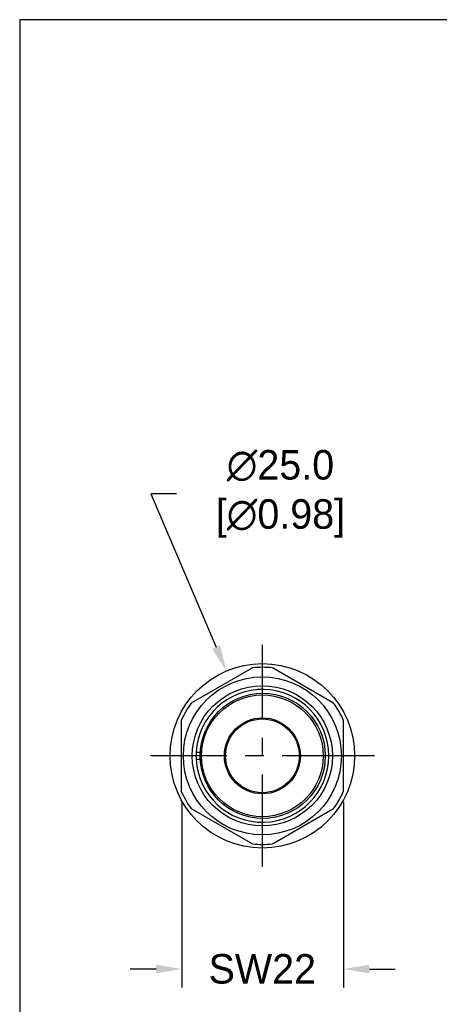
# Model space of a CAD drawing. Header units: inches. Extents: x 0 to 279, y 0 to 216.
# Tile 1 of 5: x 0 to 57, y 82 to 216. Entities that reach past the tile are written whole.
import ezdxf

# ---------------------------------------------------------------- set-up
doc = ezdxf.new("R2010")
doc.units = ezdxf.units.IN
doc.header["$LTSCALE"] = 10
doc.header["$MEASUREMENT"] = 0
doc.linetypes.add('CENTER', pattern=[2, 1.25, -0.25, 0.25, -0.25])
for name, color, linetype in [('4272B_LEGO', 7, 'Continuous'), ('6601-RXS-UK', 7, 'Continuous'), ('6647_CORPOPLAST', 7, 'Continuous'), ('6647_FONOASS', 7, 'Continuous'), ('6647_MATCH', 7, 'Continuous'), ('6712-CXP', 7, 'Continuous'), ('center', 40, 'CENTER'), ('DIM', 140, 'Continuous'), ('OR13X1_DEFORM1', 7, 'Continuous')]:
    doc.layers.add(name, color=color, linetype=linetype)
doc.dimstyles.get("Standard").update_dxf_attribs({"dimtxt": 4, "dimasz": 3.5, "dimexe": 2.5, "dimexo": 1.5, "dimgap": 1, "dimtad": 0, "dimtih": 1, "dimtoh": 1, "dimdec": 1, "dimzin": 0, "dimdsep": 46, "dimtxsty": 'Standard', "dimcen": 0, "dimadec": 0, "dimazin": 0, "dimtfac": 1, "dimtdec": 1, "dimtofl": 0, "dimtmove": 0, "dimatfit": 3, "dimfxl": 0, "dimtolj": 1, "dimtzin": 0, "dimarcsym": 0})

# ---------------------------------------------------------------- blocks, each defined once
blk = doc.blocks.new('*D0')
at = {"layer": 'Defpoints', "color": 0}
for p in [(21.98, 111.35), (43.9, 111.34), (43.9, 87.24)]:
    blk.add_point(p, dxfattribs=at)
at = {"layer": 'DIM', "color": 0, "lineweight": -2}
for p, q in [((21.98, 109.85), (21.98, 84.74)), ((43.9, 109.84), (43.9, 84.74)), ((18.48, 87.24), (14.98, 87.24)), ((47.4, 87.24), (50.9, 87.24))]:
    blk.add_line(p, q, dxfattribs=at)
at = {"layer": 'DIM', "color": 0}
for points in [[(18.48, 87.83), (18.48, 86.66), (21.98, 87.24)], [(47.4, 87.83), (47.4, 86.66), (43.9, 87.24)]]:
    blk.add_solid(points, dxfattribs=at)
at = {"layer": 'DIM', "color": 0, "insert": (32.89, 87.24), "char_height": 4, "attachment_point": 5}
blk.add_mtext('\\A1;SW22', dxfattribs=at)
blk = doc.blocks.new('*D4')
at = {"layer": 'Defpoints', "color": 0}
for p in [(28.01, 127.63), (37.82, 104.64)]:
    blk.add_point(p, dxfattribs=at)
at = {"layer": 'DIM', "color": 0, "lineweight": -2}
for p, q in [((21.27, 151.64), (17.77, 151.64)), ((17.77, 151.64), (26.64, 130.85))]:
    blk.add_line(p, q, dxfattribs=at)
at = {"layer": 'DIM', "color": 0}
blk.add_solid([(27.18, 131.08), (26.1, 130.62), (28.01, 127.63)], dxfattribs=at)
at = {"layer": 'DIM', "color": 0, "insert": (34.61, 151.64), "char_height": 4, "attachment_point": 5}
blk.add_mtext('\\A1; ∅25.0\\P [∅0.98]', dxfattribs=at)

msp = doc.modelspace()

# ---------------------------------------------------------------- linework, layer by layer
at = {"layer": '4272B_LEGO', "color": 7, "linetype": 'Continuous'}
for p, q in [((31.55, 128.06), (23.25, 123.26)), ((42.55, 123.26), (34.25, 128.06)), ((21.9, 120.93), (21.9, 111.34)), ((43.9, 111.34), (43.9, 120.93)), ((23.25, 109.01), (31.55, 104.21)), ((34.25, 104.21), (42.55, 109.01))]:
    msp.add_line(p, q, dxfattribs=at)
for radius in [10.71, 9.5]:
    msp.add_circle((32.9, 116.13), radius, dxfattribs=at)
for start, end in [(83.5565, 96.4435), (143.5565, 156.4435), (23.5565, 36.4435), (203.5565, 216.4435), (323.5565, 336.4435), (263.5565, 276.4435)]:
    msp.add_arc((32.9, 116.13), 12, start, end, dxfattribs=at)
at = {"layer": '6601-RXS-UK', "color": 7, "linetype": 'Continuous'}
msp.add_circle((32.9, 116.13), 12.5, dxfattribs=at)
at = {"layer": '6647_CORPOPLAST', "color": 7, "linetype": 'Continuous'}
for radius in [8.25, 5.15]:
    msp.add_circle((32.9, 116.13), radius, dxfattribs=at)
at = {"layer": '6647_FONOASS', "color": 7, "linetype": 'Continuous'}
for radius in [5.15, 5]:
    msp.add_circle((32.9, 116.13), radius, dxfattribs=at)
at = {"layer": '6647_MATCH', "color": 7, "linetype": 'Continuous'}
msp.add_circle((32.9, 116.13), 5, dxfattribs=at)
at = {"layer": '6712-CXP', "color": 7, "linetype": 'Continuous'}
for p, q in [((23.91, 116.63), (24.02, 116.63)), ((24.02, 116.63), (24.49, 116.63)), ((24.02, 115.63), (23.91, 115.64)), ((24.49, 115.63), (24.02, 115.63))]:
    msp.add_line(p, q, dxfattribs=at)
for start, end in [(183.1602, 176.8398), (176.8398, 183.1602)]:
    msp.add_arc((32.9, 116.13), 9, start, end, dxfattribs=at)
at = {"layer": 'center'}
for p, q in [((32.9, 101.09), (32.9, 131.18)), ((48.08, 116.13), (17.75, 116.13))]:
    msp.add_line(p, q, dxfattribs=at)
at = {"layer": 'Defpoints'}
msp.add_lwpolyline([(279.4, 215.9), (0, 215.9), (0, 0), (279.4, 0)], close=True, dxfattribs=at)
at = {"layer": 'OR13X1_DEFORM1', "color": 7, "linetype": 'Continuous'}
msp.add_circle((32.95, 116.13), 8.48, dxfattribs=at)

# ---------------------------------------------------------------- dimensions: what is measured, and where the dimension line sits
at = {"layer": 'DIM'}
dim = msp.add_diameter_dim_2p(p1=(37.82, 104.64), p2=(28.01, 127.63), text=' <>', dimstyle='Standard', override={"dimpost": '\\X'}, dxfattribs=at)
dim.commit()
dim.dimension.update_dxf_attribs({"geometry": '*D4', "text_midpoint": (34.61, 151.64), "dimtype": 163})
dim = msp.add_linear_dim(base=(43.9, 87.24), p1=(21.98, 111.35), p2=(43.9, 111.34), text='SW22', dimstyle='Standard', override={"dimpost": '\\X'}, dxfattribs=at)
dim.commit()
dim.dimension.update_dxf_attribs({"geometry": '*D0', "text_midpoint": (32.89, 87.24), "dimtype": 160})

doc.saveas('drawing.dxf')
